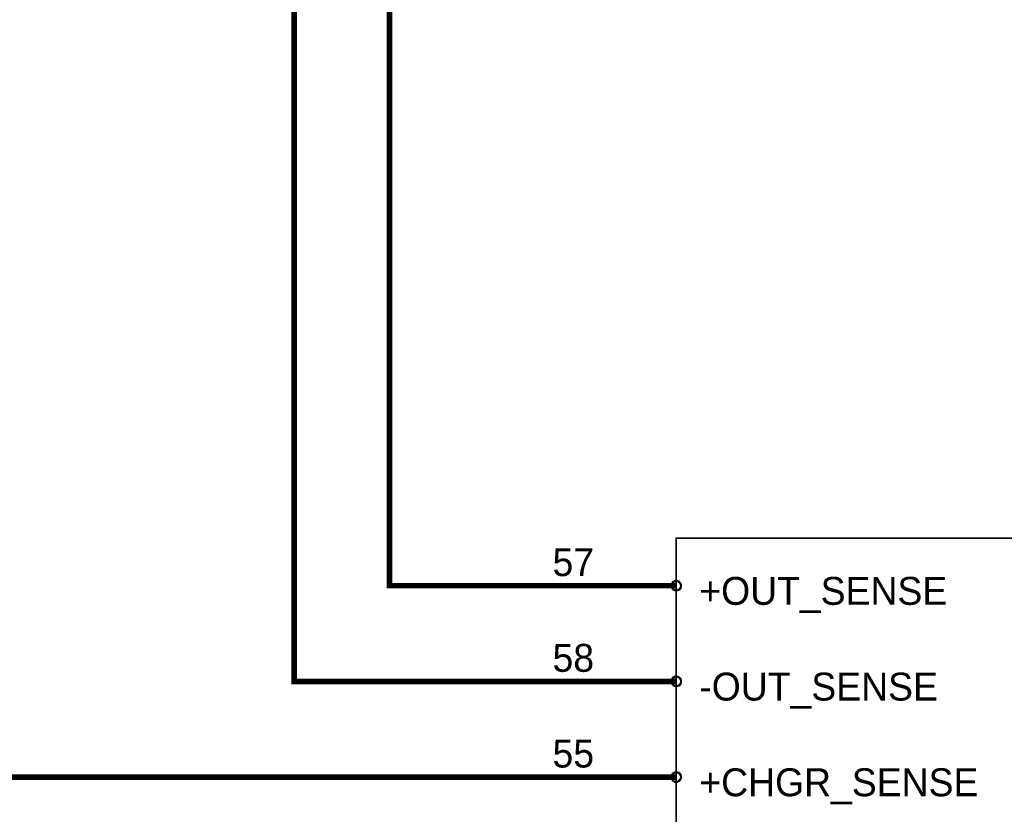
# Model space of a CAD drawing. Extents: x 0 to 22, y 0 to 17.
# Tile 50 of 56: x 17.2 to 19.3, y 9.5 to 11.2. Entities that reach past the tile are written whole.
import ezdxf

# ---------------------------------------------------------------- set-up
doc = ezdxf.new("R2010")
doc.units = 0
doc.layers.add('SHEET', color=255, linetype='CONTINUOUS')

msp = doc.modelspace()

# ---------------------------------------------------------------- linework, layer by layer
at = {"layer": 'SHEET'}
for points, const_width in [([(18.5996, 10), (17.9995, 10), (17.9995, 12.4699)], 0.0118), ([(18.5996, 9.7997), (17.8, 9.7997), (17.8, 12.3998)], 0.0118), ([(16.0998, 11.1694), (16.0998, 9.5993), (18.5996, 9.5993)], 0.0118), ([(18.5896, 10), (18.5896, 10.0008), (18.5896, 10.0008), (18.5896, 10.0017), (18.5896, 10.0017), (18.5896, 10.0025), (18.5904, 10.0025), (18.5904, 10.0033), (18.5904, 10.0033), (18.5904, 10.0042), (18.5912, 10.0042), (18.5912, 10.005), (18.5912, 10.005), (18.5921, 10.0058), (18.5921, 10.0058), (18.5921, 10.0067), (18.5929, 10.0067), (18.5929, 10.0075), (18.5937, 10.0075), (18.5937, 10.0075), (18.5946, 10.0083), (18.5946, 10.0083), (18.5954, 10.0083), (18.5954, 10.0092), (18.5963, 10.0092), (18.5963, 10.0092), (18.5971, 10.0092), (18.5971, 10.01), (18.5979, 10.01), (18.5979, 10.01), (18.5988, 10.01), (18.5988, 10.01), (18.5996, 10.01)], 0.0039), ([(18.5896, 10), (18.5896, 10.0008), (18.5896, 10.0008), (18.5896, 10.0017), (18.5896, 10.0017), (18.5896, 10.0025), (18.5904, 10.0025), (18.5904, 10.0033), (18.5904, 10.0033), (18.5904, 10.0042), (18.5912, 10.0042), (18.5912, 10.005), (18.5912, 10.005), (18.5921, 10.0058), (18.5921, 10.0058), (18.5921, 10.0067), (18.5929, 10.0067), (18.5929, 10.0075), (18.5937, 10.0075), (18.5937, 10.0075), (18.5946, 10.0083), (18.5946, 10.0083), (18.5954, 10.0083), (18.5954, 10.0092), (18.5963, 10.0092), (18.5963, 10.0092), (18.5971, 10.0092), (18.5971, 10.01), (18.5979, 10.01), (18.5979, 10.01), (18.5988, 10.01), (18.5988, 10.01), (18.5996, 10.01)], 0.0039), ([(18.5996, 9.99), (18.5988, 9.99), (18.5988, 9.99), (18.5979, 9.99), (18.5979, 9.99), (18.5971, 9.99), (18.5971, 9.9908), (18.5963, 9.9908), (18.5963, 9.9908), (18.5954, 9.9908), (18.5954, 9.9908), (18.5946, 9.9917), (18.5946, 9.9917), (18.5937, 9.9917), (18.5937, 9.9925), (18.5929, 9.9925), (18.5929, 9.9925), (18.5921, 9.9933), (18.5921, 9.9933), (18.5921, 9.9942), (18.5912, 9.9942), (18.5912, 9.995), (18.5912, 9.995), (18.5904, 9.9958), (18.5904, 9.9958), (18.5904, 9.9967), (18.5904, 9.9967), (18.5896, 9.9975), (18.5896, 9.9975), (18.5896, 9.9983), (18.5896, 9.9992), (18.5896, 9.9992), (18.5896, 10)], 0.0039), ([(18.5896, 10), (18.5896, 10)], 0.0039), ([(18.5996, 9.99), (18.5988, 9.99), (18.5988, 9.99), (18.5979, 9.99), (18.5979, 9.99), (18.5971, 9.99), (18.5971, 9.9908), (18.5963, 9.9908), (18.5963, 9.9908), (18.5954, 9.9908), (18.5954, 9.9908), (18.5946, 9.9917), (18.5946, 9.9917), (18.5937, 9.9917), (18.5937, 9.9925), (18.5929, 9.9925), (18.5929, 9.9925), (18.5921, 9.9933), (18.5921, 9.9933), (18.5921, 9.9942), (18.5912, 9.9942), (18.5912, 9.995), (18.5912, 9.995), (18.5904, 9.9958), (18.5904, 9.9958), (18.5904, 9.9967), (18.5904, 9.9967), (18.5896, 9.9975), (18.5896, 9.9975), (18.5896, 9.9983), (18.5896, 9.9992), (18.5896, 9.9992), (18.5896, 10)], 0.0039), ([(18.5896, 10), (18.5896, 10)], 0.0039), ([(18.5996, 10.01), (18.5996, 10.01)], 0.0039), ([(18.5996, 10.01), (18.6004, 10.01), (18.6004, 10.01), (18.6013, 10.01), (18.6021, 10.01), (18.6021, 10.01), (18.6029, 10.0092), (18.6029, 10.0092), (18.6038, 10.0092), (18.6038, 10.0092), (18.6046, 10.0083), (18.6046, 10.0083), (18.6054, 10.0083), (18.6054, 10.0075), (18.6063, 10.0075), (18.6063, 10.0075), (18.6071, 10.0067), (18.6071, 10.0067), (18.6071, 10.0058), (18.6079, 10.0058), (18.6079, 10.005), (18.6079, 10.005), (18.6088, 10.0042), (18.6088, 10.0042), (18.6088, 10.0033), (18.6088, 10.0033), (18.6088, 10.0025), (18.6096, 10.0025), (18.6096, 10.0017), (18.6096, 10.0017), (18.6096, 10.0008), (18.6096, 10.0008), (18.6096, 10)], 0.0039), ([(18.5996, 10.01), (18.5996, 10.01)], 0.0039), ([(18.5996, 10.01), (18.6004, 10.01), (18.6004, 10.01), (18.6013, 10.01), (18.6021, 10.01), (18.6021, 10.01), (18.6029, 10.0092), (18.6029, 10.0092), (18.6038, 10.0092), (18.6038, 10.0092), (18.6046, 10.0083), (18.6046, 10.0083), (18.6054, 10.0083), (18.6054, 10.0075), (18.6063, 10.0075), (18.6063, 10.0075), (18.6071, 10.0067), (18.6071, 10.0067), (18.6071, 10.0058), (18.6079, 10.0058), (18.6079, 10.005), (18.6079, 10.005), (18.6088, 10.0042), (18.6088, 10.0042), (18.6088, 10.0033), (18.6088, 10.0033), (18.6088, 10.0025), (18.6096, 10.0025), (18.6096, 10.0017), (18.6096, 10.0017), (18.6096, 10.0008), (18.6096, 10.0008), (18.6096, 10)], 0.0039), ([(18.6096, 10), (18.6096, 9.9992), (18.6096, 9.9992), (18.6096, 9.9983), (18.6096, 9.9975), (18.6096, 9.9975), (18.6088, 9.9967), (18.6088, 9.9967), (18.6088, 9.9958), (18.6088, 9.9958), (18.6088, 9.995), (18.6079, 9.995), (18.6079, 9.9942), (18.6079, 9.9942), (18.6071, 9.9933), (18.6071, 9.9933), (18.6071, 9.9925), (18.6063, 9.9925), (18.6063, 9.9925), (18.6054, 9.9917), (18.6054, 9.9917), (18.6046, 9.9917), (18.6046, 9.9908), (18.6038, 9.9908), (18.6038, 9.9908), (18.6029, 9.9908), (18.6029, 9.9908), (18.6021, 9.99), (18.6021, 9.99), (18.6013, 9.99), (18.6004, 9.99), (18.6004, 9.99), (18.5996, 9.99)], 0.0039), ([(18.6096, 10), (18.6096, 9.9992), (18.6096, 9.9992), (18.6096, 9.9983), (18.6096, 9.9975), (18.6096, 9.9975), (18.6088, 9.9967), (18.6088, 9.9967), (18.6088, 9.9958), (18.6088, 9.9958), (18.6088, 9.995), (18.6079, 9.995), (18.6079, 9.9942), (18.6079, 9.9942), (18.6071, 9.9933), (18.6071, 9.9933), (18.6071, 9.9925), (18.6063, 9.9925), (18.6063, 9.9925), (18.6054, 9.9917), (18.6054, 9.9917), (18.6046, 9.9917), (18.6046, 9.9908), (18.6038, 9.9908), (18.6038, 9.9908), (18.6029, 9.9908), (18.6029, 9.9908), (18.6021, 9.99), (18.6021, 9.99), (18.6013, 9.99), (18.6004, 9.99), (18.6004, 9.99), (18.5996, 9.99)], 0.0039), ([(18.6096, 10), (18.6096, 10), (18.6096, 10), (18.6096, 10), (18.6096, 10), (18.6096, 10), (18.6096, 10), (18.6096, 10), (18.6096, 10), (18.6096, 10), (18.6096, 10), (18.6096, 10), (18.6096, 10), (18.6096, 10), (18.6096, 10), (18.6096, 10), (18.6096, 10), (18.6096, 10), (18.6096, 10), (18.6096, 10), (18.6096, 10), (18.6096, 10), (18.6096, 10), (18.6096, 10), (18.6096, 10), (18.6096, 10), (18.6096, 10), (18.6096, 10), (18.6096, 10), (18.6096, 10), (18.6096, 10), (18.6096, 10), (18.6096, 10)], 0.0039), ([(18.6096, 10), (18.6096, 10)], 0.0039), ([(18.6096, 10), (18.6096, 10), (18.6096, 10), (18.6096, 10), (18.6096, 10), (18.6096, 10), (18.6096, 10), (18.6096, 10), (18.6096, 10), (18.6096, 10), (18.6096, 10), (18.6096, 10), (18.6096, 10), (18.6096, 10), (18.6096, 10), (18.6096, 10), (18.6096, 10), (18.6096, 10), (18.6096, 10), (18.6096, 10), (18.6096, 10), (18.6096, 10), (18.6096, 10), (18.6096, 10), (18.6096, 10), (18.6096, 10), (18.6096, 10), (18.6096, 10), (18.6096, 10), (18.6096, 10), (18.6096, 10), (18.6096, 10), (18.6096, 10)], 0.0039), ([(18.6096, 10), (18.6096, 10)], 0.0039), ([(18.5896, 9.7997), (18.5896, 9.8005), (18.5896, 9.8005), (18.5896, 9.8013), (18.5896, 9.8022), (18.5896, 9.8022), (18.5904, 9.803), (18.5904, 9.803), (18.5904, 9.8038), (18.5904, 9.8038), (18.5912, 9.8047), (18.5912, 9.8047), (18.5912, 9.8055), (18.5921, 9.8055), (18.5921, 9.8063), (18.5921, 9.8063), (18.5929, 9.8072), (18.5929, 9.8072), (18.5937, 9.8072), (18.5937, 9.808), (18.5946, 9.808), (18.5946, 9.808), (18.5954, 9.8088), (18.5954, 9.8088), (18.5963, 9.8088), (18.5963, 9.8088), (18.5971, 9.8088), (18.5971, 9.8097), (18.5979, 9.8097), (18.5979, 9.8097), (18.5988, 9.8097), (18.5988, 9.8097), (18.5996, 9.8097)], 0.0039), ([(18.5896, 9.7997), (18.5896, 9.8005), (18.5896, 9.8005), (18.5896, 9.8013), (18.5896, 9.8022), (18.5896, 9.8022), (18.5904, 9.803), (18.5904, 9.803), (18.5904, 9.8038), (18.5904, 9.8038), (18.5912, 9.8047), (18.5912, 9.8047), (18.5912, 9.8055), (18.5921, 9.8055), (18.5921, 9.8063), (18.5921, 9.8063), (18.5929, 9.8072), (18.5929, 9.8072), (18.5937, 9.8072), (18.5937, 9.808), (18.5946, 9.808), (18.5946, 9.808), (18.5954, 9.8088), (18.5954, 9.8088), (18.5963, 9.8088), (18.5963, 9.8088), (18.5971, 9.8088), (18.5971, 9.8097), (18.5979, 9.8097), (18.5979, 9.8097), (18.5988, 9.8097), (18.5988, 9.8097), (18.5996, 9.8097)], 0.0039), ([(18.5996, 9.8097), (18.5996, 9.8097)], 0.0039), ([(18.5996, 9.8097), (18.6004, 9.8097), (18.6004, 9.8097), (18.6013, 9.8097), (18.6021, 9.8097), (18.6021, 9.8097), (18.6029, 9.8088), (18.6029, 9.8088), (18.6038, 9.8088), (18.6038, 9.8088), (18.6046, 9.8088), (18.6046, 9.808), (18.6054, 9.808), (18.6054, 9.808), (18.6063, 9.8072), (18.6063, 9.8072), (18.6071, 9.8072), (18.6071, 9.8063), (18.6071, 9.8063), (18.6079, 9.8055), (18.6079, 9.8055), (18.6079, 9.8047), (18.6088, 9.8047), (18.6088, 9.8038), (18.6088, 9.8038), (18.6088, 9.803), (18.6088, 9.803), (18.6096, 9.8022), (18.6096, 9.8022), (18.6096, 9.8013), (18.6096, 9.8005), (18.6096, 9.8005), (18.6096, 9.7997)], 0.0039), ([(18.5996, 9.8097), (18.5996, 9.8097)], 0.0039), ([(18.5996, 9.8097), (18.6004, 9.8097), (18.6004, 9.8097), (18.6013, 9.8097), (18.6021, 9.8097), (18.6021, 9.8097), (18.6029, 9.8088), (18.6029, 9.8088), (18.6038, 9.8088), (18.6038, 9.8088), (18.6046, 9.8088), (18.6046, 9.808), (18.6054, 9.808), (18.6054, 9.808), (18.6063, 9.8072), (18.6063, 9.8072), (18.6071, 9.8072), (18.6071, 9.8063), (18.6071, 9.8063), (18.6079, 9.8055), (18.6079, 9.8055), (18.6079, 9.8047), (18.6088, 9.8047), (18.6088, 9.8038), (18.6088, 9.8038), (18.6088, 9.803), (18.6088, 9.803), (18.6096, 9.8022), (18.6096, 9.8022), (18.6096, 9.8013), (18.6096, 9.8005), (18.6096, 9.8005), (18.6096, 9.7997)], 0.0039), ([(18.5996, 9.7896), (18.5988, 9.7896), (18.5988, 9.7896), (18.5979, 9.7896), (18.5979, 9.7896), (18.5971, 9.7896), (18.5971, 9.7905), (18.5963, 9.7905), (18.5963, 9.7905), (18.5954, 9.7905), (18.5954, 9.7905), (18.5946, 9.7913), (18.5946, 9.7913), (18.5937, 9.7913), (18.5937, 9.7922), (18.5929, 9.7922), (18.5929, 9.7922), (18.5921, 9.793), (18.5921, 9.793), (18.5921, 9.7938), (18.5912, 9.7938), (18.5912, 9.7947), (18.5912, 9.7947), (18.5904, 9.7955), (18.5904, 9.7955), (18.5904, 9.7963), (18.5904, 9.7963), (18.5896, 9.7972), (18.5896, 9.7972), (18.5896, 9.798), (18.5896, 9.7988), (18.5896, 9.7988), (18.5896, 9.7997)], 0.0039), ([(18.5896, 9.7997), (18.5896, 9.7997)], 0.0039), ([(18.5996, 9.7896), (18.5988, 9.7896), (18.5988, 9.7896), (18.5979, 9.7896), (18.5979, 9.7896), (18.5971, 9.7896), (18.5971, 9.7905), (18.5963, 9.7905), (18.5963, 9.7905), (18.5954, 9.7905), (18.5954, 9.7905), (18.5946, 9.7913), (18.5946, 9.7913), (18.5937, 9.7913), (18.5937, 9.7922), (18.5929, 9.7922), (18.5929, 9.7922), (18.5921, 9.793), (18.5921, 9.793), (18.5921, 9.7938), (18.5912, 9.7938), (18.5912, 9.7947), (18.5912, 9.7947), (18.5904, 9.7955), (18.5904, 9.7955), (18.5904, 9.7963), (18.5904, 9.7963), (18.5896, 9.7972), (18.5896, 9.7972), (18.5896, 9.798), (18.5896, 9.7988), (18.5896, 9.7988), (18.5896, 9.7997)], 0.0039), ([(18.5896, 9.7997), (18.5896, 9.7997)], 0.0039), ([(18.6096, 9.7997), (18.6096, 9.7988), (18.6096, 9.7988), (18.6096, 9.798), (18.6096, 9.7972), (18.6096, 9.7972), (18.6088, 9.7963), (18.6088, 9.7963), (18.6088, 9.7955), (18.6088, 9.7955), (18.6088, 9.7947), (18.6079, 9.7947), (18.6079, 9.7938), (18.6079, 9.7938), (18.6071, 9.793), (18.6071, 9.793), (18.6071, 9.7922), (18.6063, 9.7922), (18.6063, 9.7922), (18.6054, 9.7913), (18.6054, 9.7913), (18.6046, 9.7913), (18.6046, 9.7905), (18.6038, 9.7905), (18.6038, 9.7905), (18.6029, 9.7905), (18.6029, 9.7905), (18.6021, 9.7896), (18.6021, 9.7896), (18.6013, 9.7896), (18.6004, 9.7896), (18.6004, 9.7896), (18.5996, 9.7896)], 0.0039), ([(18.6096, 9.7997), (18.6096, 9.7988), (18.6096, 9.7988), (18.6096, 9.798), (18.6096, 9.7972), (18.6096, 9.7972), (18.6088, 9.7963), (18.6088, 9.7963), (18.6088, 9.7955), (18.6088, 9.7955), (18.6088, 9.7947), (18.6079, 9.7947), (18.6079, 9.7938), (18.6079, 9.7938), (18.6071, 9.793), (18.6071, 9.793), (18.6071, 9.7922), (18.6063, 9.7922), (18.6063, 9.7922), (18.6054, 9.7913), (18.6054, 9.7913), (18.6046, 9.7913), (18.6046, 9.7905), (18.6038, 9.7905), (18.6038, 9.7905), (18.6029, 9.7905), (18.6029, 9.7905), (18.6021, 9.7896), (18.6021, 9.7896), (18.6013, 9.7896), (18.6004, 9.7896), (18.6004, 9.7896), (18.5996, 9.7896)], 0.0039), ([(18.6096, 9.7997), (18.6096, 9.7997), (18.6096, 9.7997), (18.6096, 9.7997), (18.6096, 9.7997), (18.6096, 9.7997), (18.6096, 9.7997), (18.6096, 9.7997), (18.6096, 9.7997), (18.6096, 9.7997), (18.6096, 9.7997), (18.6096, 9.7997), (18.6096, 9.7997), (18.6096, 9.7997), (18.6096, 9.7997), (18.6096, 9.7997), (18.6096, 9.7997), (18.6096, 9.7997), (18.6096, 9.7997), (18.6096, 9.7997), (18.6096, 9.7997), (18.6096, 9.7997), (18.6096, 9.7997), (18.6096, 9.7997), (18.6096, 9.7997), (18.6096, 9.7997), (18.6096, 9.7997), (18.6096, 9.7997), (18.6096, 9.7997), (18.6096, 9.7997), (18.6096, 9.7997), (18.6096, 9.7997), (18.6096, 9.7997)], 0.0039), ([(18.6096, 9.7997), (18.6096, 9.7997)], 0.0039), ([(18.6096, 9.7997), (18.6096, 9.7997), (18.6096, 9.7997), (18.6096, 9.7997), (18.6096, 9.7997), (18.6096, 9.7997), (18.6096, 9.7997), (18.6096, 9.7997), (18.6096, 9.7997), (18.6096, 9.7997), (18.6096, 9.7997), (18.6096, 9.7997), (18.6096, 9.7997), (18.6096, 9.7997), (18.6096, 9.7997), (18.6096, 9.7997), (18.6096, 9.7997), (18.6096, 9.7997), (18.6096, 9.7997), (18.6096, 9.7997), (18.6096, 9.7997), (18.6096, 9.7997), (18.6096, 9.7997), (18.6096, 9.7997), (18.6096, 9.7997), (18.6096, 9.7997), (18.6096, 9.7997), (18.6096, 9.7997), (18.6096, 9.7997), (18.6096, 9.7997), (18.6096, 9.7997), (18.6096, 9.7997), (18.6096, 9.7997)], 0.0039), ([(18.6096, 9.7997), (18.6096, 9.7997)], 0.0039), ([(18.5896, 9.5993), (18.5896, 9.6002), (18.5896, 9.6002), (18.5896, 9.601), (18.5896, 9.6018), (18.5896, 9.6018), (18.5904, 9.6027), (18.5904, 9.6027), (18.5904, 9.6035), (18.5904, 9.6035), (18.5912, 9.6043), (18.5912, 9.6043), (18.5912, 9.6052), (18.5921, 9.6052), (18.5921, 9.606), (18.5921, 9.606), (18.5929, 9.6068), (18.5929, 9.6068), (18.5937, 9.6068), (18.5937, 9.6077), (18.5946, 9.6077), (18.5946, 9.6077), (18.5954, 9.6085), (18.5954, 9.6085), (18.5963, 9.6085), (18.5963, 9.6085), (18.5971, 9.6085), (18.5971, 9.6093), (18.5979, 9.6093), (18.5979, 9.6093), (18.5988, 9.6093), (18.5988, 9.6093), (18.5996, 9.6093)], 0.0039), ([(18.5896, 9.5993), (18.5896, 9.6002), (18.5896, 9.6002), (18.5896, 9.601), (18.5896, 9.6018), (18.5896, 9.6018), (18.5904, 9.6027), (18.5904, 9.6027), (18.5904, 9.6035), (18.5904, 9.6035), (18.5912, 9.6043), (18.5912, 9.6043), (18.5912, 9.6052), (18.5921, 9.6052), (18.5921, 9.606), (18.5921, 9.606), (18.5929, 9.6068), (18.5929, 9.6068), (18.5937, 9.6068), (18.5937, 9.6077), (18.5946, 9.6077), (18.5946, 9.6077), (18.5954, 9.6085), (18.5954, 9.6085), (18.5963, 9.6085), (18.5963, 9.6085), (18.5971, 9.6085), (18.5971, 9.6093), (18.5979, 9.6093), (18.5979, 9.6093), (18.5988, 9.6093), (18.5988, 9.6093), (18.5996, 9.6093)], 0.0039), ([(18.5996, 9.6093), (18.5996, 9.6093)], 0.0039), ([(18.5996, 9.6093), (18.6004, 9.6093), (18.6004, 9.6093), (18.6013, 9.6093), (18.6021, 9.6093), (18.6021, 9.6093), (18.6029, 9.6085), (18.6029, 9.6085), (18.6038, 9.6085), (18.6038, 9.6085), (18.6046, 9.6085), (18.6046, 9.6077), (18.6054, 9.6077), (18.6054, 9.6077), (18.6063, 9.6068), (18.6063, 9.6068), (18.6071, 9.6068), (18.6071, 9.606), (18.6071, 9.606), (18.6079, 9.6052), (18.6079, 9.6052), (18.6079, 9.6043), (18.6088, 9.6043), (18.6088, 9.6035), (18.6088, 9.6035), (18.6088, 9.6027), (18.6088, 9.6027), (18.6096, 9.6018), (18.6096, 9.6018), (18.6096, 9.601), (18.6096, 9.6002), (18.6096, 9.6002), (18.6096, 9.5993)], 0.0039), ([(18.5996, 9.6093), (18.5996, 9.6093)], 0.0039), ([(18.5996, 9.6093), (18.6004, 9.6093), (18.6004, 9.6093), (18.6013, 9.6093), (18.6021, 9.6093), (18.6021, 9.6093), (18.6029, 9.6085), (18.6029, 9.6085), (18.6038, 9.6085), (18.6038, 9.6085), (18.6046, 9.6085), (18.6046, 9.6077), (18.6054, 9.6077), (18.6054, 9.6077), (18.6063, 9.6068), (18.6063, 9.6068), (18.6071, 9.6068), (18.6071, 9.606), (18.6071, 9.606), (18.6079, 9.6052), (18.6079, 9.6052), (18.6079, 9.6043), (18.6088, 9.6043), (18.6088, 9.6035), (18.6088, 9.6035), (18.6088, 9.6027), (18.6088, 9.6027), (18.6096, 9.6018), (18.6096, 9.6018), (18.6096, 9.601), (18.6096, 9.6002), (18.6096, 9.6002), (18.6096, 9.5993)], 0.0039), ([(18.5996, 9.5893), (18.5988, 9.5893), (18.5988, 9.5893), (18.5979, 9.5893), (18.5979, 9.5893), (18.5971, 9.5893), (18.5971, 9.5902), (18.5963, 9.5902), (18.5963, 9.5902), (18.5954, 9.5902), (18.5954, 9.591), (18.5946, 9.591), (18.5946, 9.591), (18.5937, 9.5918), (18.5937, 9.5918), (18.5929, 9.5918), (18.5929, 9.5927), (18.5921, 9.5927), (18.5921, 9.5935), (18.5921, 9.5935), (18.5912, 9.5943), (18.5912, 9.5943), (18.5912, 9.5952), (18.5904, 9.5952), (18.5904, 9.596), (18.5904, 9.596), (18.5904, 9.5968), (18.5896, 9.5968), (18.5896, 9.5977), (18.5896, 9.5977), (18.5896, 9.5985), (18.5896, 9.5985), (18.5896, 9.5993)], 0.0039), ([(18.5896, 9.5993), (18.5896, 9.5993)], 0.0039), ([(18.5996, 9.5893), (18.5988, 9.5893), (18.5988, 9.5893), (18.5979, 9.5893), (18.5979, 9.5893), (18.5971, 9.5893), (18.5971, 9.5902), (18.5963, 9.5902), (18.5963, 9.5902), (18.5954, 9.5902), (18.5954, 9.591), (18.5946, 9.591), (18.5946, 9.591), (18.5937, 9.5918), (18.5937, 9.5918), (18.5929, 9.5918), (18.5929, 9.5927), (18.5921, 9.5927), (18.5921, 9.5935), (18.5921, 9.5935), (18.5912, 9.5943), (18.5912, 9.5943), (18.5912, 9.5952), (18.5904, 9.5952), (18.5904, 9.596), (18.5904, 9.596), (18.5904, 9.5968), (18.5896, 9.5968), (18.5896, 9.5977), (18.5896, 9.5977), (18.5896, 9.5985), (18.5896, 9.5985), (18.5896, 9.5993)], 0.0039), ([(18.5896, 9.5993), (18.5896, 9.5993)], 0.0039), ([(18.6096, 9.5993), (18.6096, 9.5985), (18.6096, 9.5985), (18.6096, 9.5977), (18.6096, 9.5977), (18.6096, 9.5968), (18.6088, 9.5968), (18.6088, 9.596), (18.6088, 9.596), (18.6088, 9.5952), (18.6088, 9.5952), (18.6079, 9.5943), (18.6079, 9.5943), (18.6079, 9.5935), (18.6071, 9.5935), (18.6071, 9.5927), (18.6071, 9.5927), (18.6063, 9.5918), (18.6063, 9.5918), (18.6054, 9.5918), (18.6054, 9.591), (18.6046, 9.591), (18.6046, 9.591), (18.6038, 9.5902), (18.6038, 9.5902), (18.6029, 9.5902), (18.6029, 9.5902), (18.6021, 9.5893), (18.6021, 9.5893), (18.6013, 9.5893), (18.6004, 9.5893), (18.6004, 9.5893), (18.5996, 9.5893)], 0.0039), ([(18.6096, 9.5993), (18.6096, 9.5985), (18.6096, 9.5985), (18.6096, 9.5977), (18.6096, 9.5977), (18.6096, 9.5968), (18.6088, 9.5968), (18.6088, 9.596), (18.6088, 9.596), (18.6088, 9.5952), (18.6088, 9.5952), (18.6079, 9.5943), (18.6079, 9.5943), (18.6079, 9.5935), (18.6071, 9.5935), (18.6071, 9.5927), (18.6071, 9.5927), (18.6063, 9.5918), (18.6063, 9.5918), (18.6054, 9.5918), (18.6054, 9.591), (18.6046, 9.591), (18.6046, 9.591), (18.6038, 9.5902), (18.6038, 9.5902), (18.6029, 9.5902), (18.6029, 9.5902), (18.6021, 9.5893), (18.6021, 9.5893), (18.6013, 9.5893), (18.6004, 9.5893), (18.6004, 9.5893), (18.5996, 9.5893)], 0.0039), ([(18.6096, 9.5993), (18.6096, 9.5993), (18.6096, 9.5993), (18.6096, 9.5993), (18.6096, 9.5993), (18.6096, 9.5993), (18.6096, 9.5993), (18.6096, 9.5993), (18.6096, 9.5993), (18.6096, 9.5993), (18.6096, 9.5993), (18.6096, 9.5993), (18.6096, 9.5993), (18.6096, 9.5993), (18.6096, 9.5993), (18.6096, 9.5993), (18.6096, 9.5993), (18.6096, 9.5993), (18.6096, 9.5993), (18.6096, 9.5993), (18.6096, 9.5993), (18.6096, 9.5993), (18.6096, 9.5993), (18.6096, 9.5993), (18.6096, 9.5993), (18.6096, 9.5993), (18.6096, 9.5993), (18.6096, 9.5993), (18.6096, 9.5993), (18.6096, 9.5993), (18.6096, 9.5993), (18.6096, 9.5993), (18.6096, 9.5993)], 0.0039), ([(18.6096, 9.5993), (18.6096, 9.5993)], 0.0039), ([(18.6096, 9.5993), (18.6096, 9.5993), (18.6096, 9.5993), (18.6096, 9.5993), (18.6096, 9.5993), (18.6096, 9.5993), (18.6096, 9.5993), (18.6096, 9.5993), (18.6096, 9.5993), (18.6096, 9.5993), (18.6096, 9.5993), (18.6096, 9.5993), (18.6096, 9.5993), (18.6096, 9.5993), (18.6096, 9.5993), (18.6096, 9.5993), (18.6096, 9.5993), (18.6096, 9.5993), (18.6096, 9.5993), (18.6096, 9.5993), (18.6096, 9.5993), (18.6096, 9.5993), (18.6096, 9.5993), (18.6096, 9.5993), (18.6096, 9.5993), (18.6096, 9.5993), (18.6096, 9.5993), (18.6096, 9.5993), (18.6096, 9.5993), (18.6096, 9.5993), (18.6096, 9.5993), (18.6096, 9.5993), (18.6096, 9.5993)], 0.0039), ([(18.6096, 9.5993), (18.6096, 9.5993)], 0.0039)]:
    msp.add_lwpolyline(points, dxfattribs=dict(at, const_width=const_width))
at = {"layer": 'SHEET', "const_width": 0.0039}
msp.add_lwpolyline([(18.5996, 10.0993), (19.5995, 10.0993), (19.6496, 10.0868), (19.6872, 10.0492), (19.6997, 10), (19.6997, 8.975), (19.7247, 8.9332), (19.7748, 8.8998), (19.7247, 8.8664), (19.6997, 8.8247), (19.6997, 7.7997), (19.6872, 7.7496), (19.6496, 7.712), (19.5995, 7.6995), (18.5996, 7.6995), (18.5996, 10.0993)], close=True, dxfattribs=at)
msp.add_lwpolyline([(18.5996, 10.0993), (19.5995, 10.0993), (19.6496, 10.0868), (19.6872, 10.0492), (19.6997, 10), (19.6997, 8.975), (19.7247, 8.9332), (19.7748, 8.8998), (19.7247, 8.8664), (19.6997, 8.8247), (19.6997, 7.7997), (19.6872, 7.7496), (19.6496, 7.712), (19.5995, 7.6995), (18.5996, 7.6995), (18.5996, 10.0993)], close=True, dxfattribs=at)

# ---------------------------------------------------------------- texts
at = {"layer": 'SHEET'}
for s, height, p in [('57', 0.05843, (18.3408, 10.02)), ('+OUT_SENSE', 0.05843, (18.648, 9.9599)), ('58', 0.05843, (18.3408, 9.8197)), ('-OUT_SENSE', 0.05843, (18.648, 9.7596)), ('55', 0.05843, (18.3408, 9.6194)), ('+CHGR_SENSE', 0.058431, (18.648, 9.5593))]:
    msp.add_text(s, height=height, dxfattribs=at).set_placement(p)

doc.saveas('drawing.dxf')
